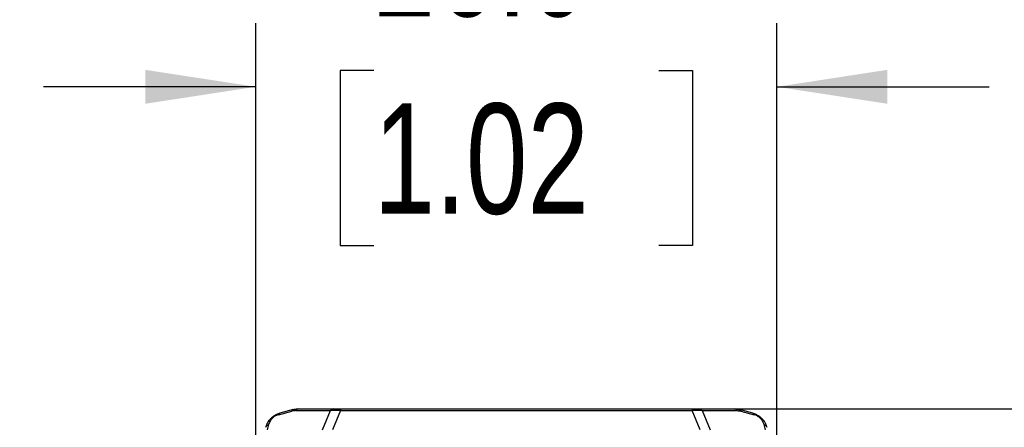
# Model space of a CAD drawing. Header units: millimetres. Extents: x 0 to 432, y 0 to 279.
# Tile 8 of 20: x 356 to 405, y 143 to 163. Entities that reach past the tile are written whole.
import ezdxf

# ---------------------------------------------------------------- set-up
doc = ezdxf.new("R2010")
doc.units = ezdxf.units.MM
doc.layers.add('DIMENSIONS', color=140, linetype='Continuous', lineweight=25)
doc.styles.add('SLDTEXTSTYLE0', font='TXT', dxfattribs={"width": 0.75})
doc.dimstyles.new('SLDDIMSTYLE0', dxfattribs={"dimtxt": 5.5, "dimasz": 5.5, "dimexe": 0, "dimexo": 0.0625, "dimgap": 1.375, "dimtad": 0, "dimtih": 1, "dimtoh": 1, "dimdec": 1, "dimrnd": 1e-09, "dimzin": 4, "dimdsep": 46, "dimtxsty": 'SLDTEXTSTYLE0', "dimsah": 1, "dimcen": 0.09, "dimadec": 0, "dimazin": 1, "dimtfac": 1, "dimtdec": 1, "dimtmove": 0, "dimatfit": 0, "dimfxl": 0, "dimfrac": 2, "dimtolj": 1, "dimtzin": 12, "dimarcsym": 0})

# ---------------------------------------------------------------- blocks, each defined once
blk = doc.blocks.new('_D')
at = {"layer": 'DIMENSIONS'}
for p, q in [((367.417, 142.221), (367.417, 163.127)), ((393.417, 142.221), (393.417, 163.127)), ((373.305, 160.762), (371.63, 160.762)), ((371.63, 160.762), (371.63, 152.03)), ((387.529, 160.762), (389.205, 160.762)), ((389.205, 160.762), (389.205, 152.03)), ((367.417, 159.952), (356.84, 159.952)), ((393.417, 159.952), (403.994, 159.952)), ((371.63, 152.03), (373.305, 152.03)), ((389.205, 152.03), (387.529, 152.03))]:
    blk.add_line(p, q, dxfattribs=at)
for points in [[(367.417, 159.952), (361.917, 160.798), (361.917, 159.106)], [(393.417, 159.952), (398.917, 159.106), (398.917, 160.798)]]:
    blk.add_solid(points, dxfattribs=at)
at = {"layer": 'DIMENSIONS', "char_height": 5.5, "attachment_point": 1, "style": 'SLDTEXTSTYLE0'}
for s, insert in [('26.0', (373.305, 168.969)), ('1.02', (373.305, 159.12))]:
    blk.add_mtext(s, dxfattribs=dict(at, insert=insert))
blk = doc.blocks.new('_D_1')
at = {"layer": 'DIMENSIONS'}
for p, q in [((409.534, 143.883), (409.534, 154.46)), ((390.461, 143.883), (412.709, 143.883)), ((402.422, 131.693), (400.747, 131.693)), ((400.747, 131.693), (400.747, 122.961)), ((416.646, 131.693), (418.322, 131.693)), ((418.322, 131.693), (418.322, 122.961)), ((400.747, 122.961), (402.422, 122.961)), ((418.322, 122.961), (416.646, 122.961)), ((391.756, 117.883), (412.709, 117.883)), ((409.534, 117.883), (409.534, 107.306))]:
    blk.add_line(p, q, dxfattribs=at)
for points in [[(409.534, 143.883), (410.38, 149.383), (408.688, 149.383)], [(409.534, 117.883), (408.688, 112.383), (410.38, 112.383)]]:
    blk.add_solid(points, dxfattribs=at)
at = {"layer": 'DIMENSIONS', "char_height": 5.5, "attachment_point": 1, "style": 'SLDTEXTSTYLE0'}
for s, insert in [('26.0', (402.422, 139.9)), ('1.02', (402.422, 130.051))]:
    blk.add_mtext(s, dxfattribs=dict(at, insert=insert))

msp = doc.modelspace()

# ---------------------------------------------------------------- linework, layer by layer
for p, q in [((368.556, 143.594), (369.218, 143.771)), ((369.29, 143.849), (368.629, 143.671)), ((369.399, 143.795), (371.144, 143.795)), ((369.549, 143.883), (371.294, 143.883)), ((370.749, 142.841), (371.144, 143.795)), ((371.644, 143.795), (371.249, 142.841)), ((371.644, 143.883), (389.191, 143.883)), ((371.644, 143.795), (389.191, 143.795)), ((389.586, 142.841), (389.191, 143.795)), ((389.541, 143.883), (391.286, 143.883)), ((389.691, 143.795), (390.086, 142.841)), ((389.691, 143.795), (391.436, 143.795)), ((392.206, 143.671), (391.544, 143.849)), ((391.617, 143.771), (392.278, 143.594)), ((368.061, 143.099), (367.991, 142.836)), ((392.844, 142.836), (392.773, 143.099))]:
    msp.add_line(p, q)
for centre, radius, start, end in [((369.329, 143.74), 0.116, 109.7508, 164.2888), ((369.558, 143.695), 0.188, 92.7976, 147.9248), ((391.276, 143.695), 0.188, 32.0752, 87.2024)]:
    msp.add_arc(centre, radius, start, end)
for points, knots in [([(367.921, 142.964), (367.93, 142.994), (367.948, 143.053), (367.985, 143.14), (368.029, 143.221), (368.08, 143.298), (368.137, 143.369), (368.216, 143.451), (368.327, 143.539), (368.474, 143.623), (368.576, 143.655), (368.629, 143.671)], [0, 0, 0, 0, 0.104617, 0.203436, 0.296928, 0.38565, 0.470251, 0.551483, 0.697394, 0.845055, 1, 1, 1, 1]), ([(368.556, 143.594), (368.535, 143.588), (368.494, 143.576), (368.433, 143.549), (368.374, 143.518), (368.318, 143.48), (368.26, 143.432), (368.202, 143.372), (368.144, 143.293), (368.093, 143.199), (368.072, 143.134), (368.061, 143.099)], [0, 0, 0, 0, 0.089987, 0.173762, 0.253698, 0.332514, 0.413046, 0.523392, 0.643007, 0.810748, 1, 1, 1, 1]), ([(369.399, 143.795), (369.369, 143.794), (369.312, 143.793), (369.248, 143.778), (369.218, 143.771)], [0, 0, 0, 0, 0.5244752, 1, 1, 1, 1]), ([(369.29, 143.849), (369.311, 143.854), (369.354, 143.864), (369.418, 143.875), (369.484, 143.882), (369.527, 143.882), (369.549, 143.883)], [0, 0, 0, 0, 0.234866, 0.479335, 0.734159, 1, 1, 1, 1]), ([(371.644, 143.795), (371.613, 143.797), (371.552, 143.8), (371.462, 143.803), (371.375, 143.804), (371.293, 143.803), (371.215, 143.8), (371.167, 143.797), (371.144, 143.795)], [0, 0, 0, 0, 0.167877, 0.334247, 0.499873, 0.665527, 0.831983, 1, 1, 1, 1]), ([(371.294, 143.883), (371.31, 143.883), (371.342, 143.883), (371.396, 143.883), (371.453, 143.883), (371.514, 143.883), (371.578, 143.883), (371.621, 143.883), (371.644, 143.883)], [0, 0, 0, 0, 0.171684, 0.337407, 0.500061, 0.6627, 0.828382, 1, 1, 1, 1]), ([(389.191, 143.883), (389.213, 143.883), (389.257, 143.883), (389.321, 143.883), (389.381, 143.883), (389.439, 143.883), (389.493, 143.883), (389.525, 143.883), (389.541, 143.883)], [0, 0, 0, 0, 0.171615, 0.337295, 0.499935, 0.662589, 0.828313, 1, 1, 1, 1]), ([(389.691, 143.795), (389.667, 143.797), (389.62, 143.8), (389.542, 143.803), (389.459, 143.804), (389.373, 143.803), (389.283, 143.8), (389.222, 143.797), (389.191, 143.795)], [0, 0, 0, 0, 0.16802, 0.334477, 0.500133, 0.665758, 0.832126, 1, 1, 1, 1]), ([(391.286, 143.883), (391.315, 143.882), (391.372, 143.881), (391.459, 143.869), (391.516, 143.855), (391.544, 143.849)], [0, 0, 0, 0, 0.351985, 0.68476, 1, 1, 1, 1]), ([(392.206, 143.671), (392.232, 143.664), (392.284, 143.648), (392.362, 143.617), (392.436, 143.579), (392.506, 143.536), (392.573, 143.487), (392.66, 143.411), (392.761, 143.296), (392.858, 143.135), (392.894, 143.023), (392.913, 142.964)], [0, 0, 0, 0, 0.078822, 0.155197, 0.229756, 0.303176, 0.376169, 0.449455, 0.614869, 0.796772, 1, 1, 1, 1]), ([(392.773, 143.099), (392.766, 143.122), (392.753, 143.168), (392.722, 143.236), (392.683, 143.304), (392.632, 143.372), (392.553, 143.454), (392.429, 143.544), (392.33, 143.577), (392.278, 143.594)], [0, 0, 0, 0, 0.128898, 0.24771, 0.358191, 0.477392, 0.588778, 0.786243, 1, 1, 1, 1]), ([(367.921, 142.964), (367.929, 142.994), (367.946, 143.022), (367.995, 143.069), (368.027, 143.087), (368.061, 143.099)], [0, 0, 0, 0, 0.5, 0.5, 1, 1, 1, 1]), ([(392.773, 143.099), (392.808, 143.087), (392.84, 143.069), (392.889, 143.022), (392.905, 142.994), (392.913, 142.964)], [0, 0, 0, 0, 0.5, 0.5, 1, 1, 1, 1])]:
    msp.add_open_spline(points, degree=3, knots=knots)
for points in [[(368.629, 143.671), (368.598, 143.663), (368.572, 143.636), (368.556, 143.594)], [(371.294, 143.883), (371.24, 143.883), (371.182, 143.849), (371.144, 143.795)], [(371.644, 143.883), (371.644, 143.883), (371.644, 143.85), (371.644, 143.795)], [(389.191, 143.883), (389.191, 143.883), (389.191, 143.849), (389.191, 143.795)], [(389.541, 143.883), (389.596, 143.883), (389.652, 143.85), (389.691, 143.795)], [(391.436, 143.795), (391.492, 143.795), (391.553, 143.788), (391.617, 143.771)], [(391.544, 143.849), (391.575, 143.84), (391.601, 143.813), (391.617, 143.771)], [(392.278, 143.594), (392.263, 143.636), (392.237, 143.663), (392.206, 143.671)]]:
    msp.add_open_spline(points, degree=3)
at = {"layer": 'DIMENSIONS'}
msp.add_open_spline([(297.593, 88.17), (369.085, 169.347), (313.849, 20.625), (372.962, 106.635)], degree=3, dxfattribs=at)

# ---------------------------------------------------------------- dimensions: what is measured, and where the dimension line sits
dim = msp.add_linear_dim(base=(393.417, 159.952), p1=(367.417, 140.951), p2=(393.417, 140.951), dimstyle='SLDDIMSTYLE0', dxfattribs=at)
dim.commit()
dim.dimension.update_dxf_attribs({"geometry": '_D', "text_midpoint": (380.417, 159.952), "dimtype": 160})
dim = msp.add_linear_dim(base=(409.534, 143.883), p1=(390.486, 117.883), p2=(389.191, 143.883), angle=90, dimstyle='SLDDIMSTYLE0', dxfattribs=at)
dim.commit()
dim.dimension.update_dxf_attribs({"geometry": '_D_1', "text_midpoint": (409.534, 130.883), "dimtype": 160})

doc.saveas('drawing.dxf')
